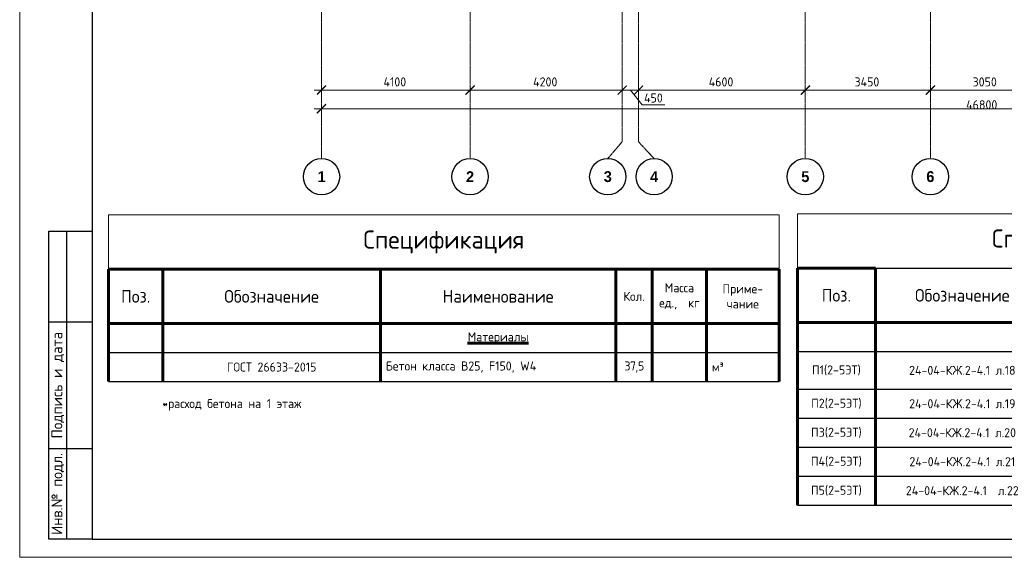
# Model space of a CAD drawing. Header units: millimetres. Extents: x 263826 to 1585445, y -423071 to 70137.
# Tile 95 of 256: x 433982 to 461148, y -198192 to -183355. Entities that reach past the tile are written whole.
import ezdxf
from ezdxf.enums import TextEntityAlignment as Align

# ---------------------------------------------------------------- set-up
doc = ezdxf.new("R2010")
doc.units = ezdxf.units.MM
doc.linetypes.add('______5', pattern=[1100, 800, -100, 100, -100])
doc.linetypes.add('осевая', pattern=[50.8, 31.75, -6.35, 6.35, -6.35])
for name, color, linetype, lineweight in [('Оси', 40, '______5', 18), ('Основная 0.6', 142, 'Continuous', 60), ('РАЗМЕРЫ', 1, 'Continuous', 9), ('Текст', 7, 'Continuous', 25), ('ТОНКИЕ', 7, 'Continuous', 9)]:
    doc.layers.add(name, color=color, linetype=linetype, lineweight=lineweight)
doc.layers.add('ТОЛСТЫЕ_ОСНОВНЫЕ', color=6, linetype='Continuous')
doc.styles.add('Century Gothic', font='GOTHIC.TTF')
doc.styles.add('GOST-2.304_Type-B', font='GOST_Common.ttf')
doc.styles.add('style1', font='GOST_Common.ttf', dxfattribs={"height": 500})
doc.dimstyles.new('СПДС', dxfattribs={"dimscale": 100, "dimtxt": 2.5, "dimasz": 2.5, "dimexe": 1.25, "dimexo": 0, "dimtad": 1, "dimdec": 0, "dimtxsty": 'GOST-2.304_Type-B', "dimblk": 'ARCHTICK', "dimcen": 2.5, "dimdle": 2, "dimadec": 0, "dimazin": 2, "dimtfac": 0.75, "dimtdec": 0, "dimtmove": 1, "dimatfit": 3, "dimfxl": 1, "dimtolj": 1, "dimarcsym": 1})

# ---------------------------------------------------------------- blocks, each defined once
blk = doc.blocks.new('*U69')
at = {"layer": 'ТОЛСТЫЕ_ОСНОВНЫЕ'}
for p, q in [((8, 5), (8, 90)), ((8, 90), (20, 90)), ((13, 5), (13, 90)), ((8, 65), (20, 65)), ((8, 30), (20, 30)), ((20, 5), (8, 5))]:
    blk.add_line(p, q, dxfattribs=at)
at = {"layer": 'ТОЛСТЫЕ_ОСНОВНЫЕ', "color": 6}
blk.add_lwpolyline([(20, 5), (589, 5), (589, 415), (20, 415)], close=True, dxfattribs=at)
at = {"layer": 'ТОНКИЕ'}
blk.add_lwpolyline([(0, 0), (594, 0), (594, 420), (0, 420)], close=True, dxfattribs=at)
at = {"layer": 'Текст', "style": 'style1'}
for s, p in [('Подпись и дата', (10.5, 47.5)), ('Инв.№ подл.', (10.5, 17.5))]:
    blk.add_text(s, height=3, rotation=90, dxfattribs=at).set_placement(p, align=Align.MIDDLE)
blk = doc.blocks.new('_ArchTick')
at = {"color": 0, "linetype": 'ByBlock', "const_width": 0.15}
blk.add_lwpolyline([(-0.5, -0.5), (0.5, 0.5)], dxfattribs=at)
blk = doc.blocks.new('*D1737')
at = {"color": 0, "lineweight": -2, "transparency": 16777216}
for p, q in [((983646, -19381), (983646, -19256)), ((1030446, -19495), (1030446, -19256)), ((983446, -19381), (1030646, -19381))]:
    blk.add_line(p, q, dxfattribs=at)
at = {"layer": 'DEFPOINTS', "color": 0, "transparency": 16777216}
for p in [(983646, -19381), (1030446, -19381), (1030446, -19495)]:
    blk.add_point(p, dxfattribs=at)
at = {"color": 0, "lineweight": -2, "transparency": 16777216, "xscale": 250, "yscale": 250, "zscale": 250, "rotation": 180}
blk.add_blockref('_ArchTick', (983646, -19381), dxfattribs=at)
at = {"color": 0, "lineweight": -2, "transparency": 16777216, "xscale": 250, "yscale": 250, "zscale": 250}
blk.add_blockref('_ArchTick', (1030446, -19381), dxfattribs=at)
at = {"color": 0, "transparency": 16777216, "insert": (1001863, -19270), "char_height": 250, "width": 104166.67, "attachment_point": 5, "style": 'GOST-2.304_Type-B'}
blk.add_mtext('\\A1;46800', dxfattribs=at)
blk = doc.blocks.new('NSY101')
at = {"color": 0, "linetype": 'ByBlock', "lineweight": -2}
blk.add_circle((0, 0), 50, dxfattribs=at)
blk = doc.blocks.new('СЛОЖНЫЙ_ОБЪЕКТ_31')
at = {"layer": 'Оси', "color": 16, "linetype": 'Continuous', "lineweight": 25, "transparency": 33554687, "xscale": 9.999999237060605, "yscale": 9.999999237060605, "zscale": 9.999999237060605}
blk.add_blockref('NSY101', (8813, -43009), dxfattribs=at)
at = {"layer": 'Оси', "color": 16, "linetype": 'Continuous', "lineweight": 25, "transparency": 33554687, "insert": (8813, -43009), "char_height": 300, "width": 385, "attachment_point": 5, "style": 'Century Gothic'}
blk.add_mtext('\\A1;{\\fCentury Gothic|i0|b1;\\H300.000000;\\W1.000000;\\C16;2}\\P', dxfattribs=at)
blk = doc.blocks.new('СЛОЖНЫЙ_ОБЪЕКТ_32')
at = {"layer": 'Оси', "color": 16, "linetype": 'Continuous', "lineweight": 25, "transparency": 33554687, "xscale": 9.999999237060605, "yscale": 9.999999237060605, "zscale": 9.999999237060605}
blk.add_blockref('NSY101', (18063, -43009), dxfattribs=at)
at = {"layer": 'Оси', "color": 16, "linetype": 'Continuous', "lineweight": 25, "transparency": 33554687, "insert": (18063, -43009), "char_height": 300, "width": 385, "attachment_point": 5, "style": 'Century Gothic'}
blk.add_mtext('\\A1;{\\fCentury Gothic|i0|b1;\\H300.000000;\\W1.000000;\\C16;5}\\P', dxfattribs=at)
blk = doc.blocks.new('СЛОЖНЫЙ_ОБЪЕКТ_33')
at = {"layer": 'Оси', "color": 16, "linetype": 'Continuous', "lineweight": 25, "transparency": 33554687, "xscale": 9.999999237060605, "yscale": 9.999999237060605, "zscale": 9.999999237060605}
blk.add_blockref('NSY101', (21513, -43009), dxfattribs=at)
at = {"layer": 'Оси', "color": 16, "linetype": 'Continuous', "lineweight": 25, "transparency": 33554687, "insert": (21513, -43009), "char_height": 300, "width": 385, "attachment_point": 5, "style": 'Century Gothic'}
blk.add_mtext('\\A1;{\\fCentury Gothic|i0|b1;\\H300.000000;\\W1.000000;\\C16;6}\\P', dxfattribs=at)
blk = doc.blocks.new('СЛОЖНЫЙ_ОБЪЕКТ_46')
at = {"layer": 'Оси', "color": 16, "linetype": 'Continuous', "lineweight": 25, "transparency": 33554687, "xscale": 9.999999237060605, "yscale": 9.999999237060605, "zscale": 9.999999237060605}
blk.add_blockref('NSY101', (5263, -43009), dxfattribs=at)
at = {"layer": 'Оси', "color": 16, "linetype": 'Continuous', "lineweight": 25, "transparency": 33554687, "insert": (5263, -43009), "char_height": 300, "width": 385, "attachment_point": 5, "style": 'Century Gothic'}
blk.add_mtext('\\A1;{\\fCentury Gothic|i0|b1;\\H300.000000;\\W1.000000;\\C16;1}\\P', dxfattribs=at)
blk = doc.blocks.new('СЛОЖНЫЙ_ОБЪЕКТ_48')
at = {"layer": 'Оси', "color": 16, "linetype": 'Continuous', "lineweight": 25, "transparency": 33554687, "xscale": 9.999999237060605, "yscale": 9.999999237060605, "zscale": 9.999999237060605}
blk.add_blockref('NSY101', (13893, -43009), dxfattribs=at)
at = {"layer": 'Оси', "color": 16, "linetype": 'Continuous', "lineweight": 25, "transparency": 33554687, "insert": (13893, -43009), "char_height": 300, "width": 385, "attachment_point": 5, "style": 'Century Gothic'}
blk.add_mtext('\\A1;{\\fCentury Gothic|i0|b1;\\H300.000000;\\W1.000000;\\C16;4}\\P', dxfattribs=at)
blk = doc.blocks.new('СЛОЖНЫЙ_ОБЪЕКТ_49')
at = {"layer": 'Оси', "color": 16, "linetype": 'Continuous', "lineweight": 25, "transparency": 33554687, "xscale": 9.999999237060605, "yscale": 9.999999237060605, "zscale": 9.999999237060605}
blk.add_blockref('NSY101', (12613, -43009), dxfattribs=at)
at = {"layer": 'Оси', "color": 16, "linetype": 'Continuous', "lineweight": 25, "transparency": 33554687, "insert": (12613, -43009), "char_height": 300, "width": 385, "attachment_point": 5, "style": 'Century Gothic'}
blk.add_mtext('\\A1;{\\fCentury Gothic|i0|b1;\\H300.000000;\\W1.000000;\\C16;3}\\P', dxfattribs=at)
blk = doc.blocks.new('*D1723')
at = {"color": 0, "lineweight": -2, "transparency": 16777216}
for p, q in [((983646, -18864), (983646, -18739)), ((987746, -18864), (987746, -18739)), ((983446, -18864), (987946, -18864))]:
    blk.add_line(p, q, dxfattribs=at)
at = {"layer": 'DEFPOINTS', "color": 0, "transparency": 16777216}
for p in [(983646, -18864), (987746, -18864), (987746, -18864)]:
    blk.add_point(p, dxfattribs=at)
at = {"color": 0, "lineweight": -2, "transparency": 16777216, "xscale": 250, "yscale": 250, "zscale": 250, "rotation": 180}
blk.add_blockref('_ArchTick', (983646, -18864), dxfattribs=at)
at = {"color": 0, "lineweight": -2, "transparency": 16777216, "xscale": 250, "yscale": 250, "zscale": 250}
blk.add_blockref('_ArchTick', (987746, -18864), dxfattribs=at)
at = {"color": 0, "transparency": 16777216, "insert": (985670, -18639), "char_height": 250, "width": 83333.33, "attachment_point": 5, "style": 'GOST-2.304_Type-B'}
blk.add_mtext('\\A1;4100', dxfattribs=at)
blk = doc.blocks.new('*D1724')
at = {"color": 0, "lineweight": -2, "transparency": 16777216}
for p, q in [((987746, -18864), (987746, -18739)), ((991946, -18864), (991946, -18739)), ((987546, -18864), (992146, -18864))]:
    blk.add_line(p, q, dxfattribs=at)
at = {"layer": 'DEFPOINTS', "color": 0, "transparency": 16777216}
for p in [(987746, -18864), (991946, -18864), (991946, -18864)]:
    blk.add_point(p, dxfattribs=at)
at = {"color": 0, "lineweight": -2, "transparency": 16777216, "xscale": 250, "yscale": 250, "zscale": 250, "rotation": 180}
blk.add_blockref('_ArchTick', (987746, -18864), dxfattribs=at)
at = {"color": 0, "lineweight": -2, "transparency": 16777216, "xscale": 250, "yscale": 250, "zscale": 250}
blk.add_blockref('_ArchTick', (991946, -18864), dxfattribs=at)
at = {"color": 0, "transparency": 16777216, "insert": (989820, -18639), "char_height": 250, "width": 83333.33, "attachment_point": 5, "style": 'GOST-2.304_Type-B'}
blk.add_mtext('\\A1;4200', dxfattribs=at)
blk = doc.blocks.new('*D1725')
at = {"color": 0, "lineweight": -2, "transparency": 16777216}
for p, q in [((992396, -18864), (992396, -18739)), ((996996, -18864), (996996, -18739)), ((992196, -18864), (997196, -18864))]:
    blk.add_line(p, q, dxfattribs=at)
at = {"layer": 'DEFPOINTS', "color": 0, "transparency": 16777216}
for p in [(992396, -18864), (996996, -18864), (996996, -18864)]:
    blk.add_point(p, dxfattribs=at)
at = {"color": 0, "lineweight": -2, "transparency": 16777216, "xscale": 250, "yscale": 250, "zscale": 250, "rotation": 180}
blk.add_blockref('_ArchTick', (992396, -18864), dxfattribs=at)
at = {"color": 0, "lineweight": -2, "transparency": 16777216, "xscale": 250, "yscale": 250, "zscale": 250}
blk.add_blockref('_ArchTick', (996996, -18864), dxfattribs=at)
at = {"color": 0, "transparency": 16777216, "insert": (994670, -18639), "char_height": 250, "width": 83333.33, "attachment_point": 5, "style": 'GOST-2.304_Type-B'}
blk.add_mtext('\\A1;4600', dxfattribs=at)
blk = doc.blocks.new('*D1726')
at = {"color": 0, "lineweight": -2, "transparency": 16777216}
for p, q in [((996996, -18864), (996996, -18739)), ((1000446, -18864), (1000446, -18739)), ((996796, -18864), (1000646, -18864))]:
    blk.add_line(p, q, dxfattribs=at)
at = {"layer": 'DEFPOINTS', "color": 0, "transparency": 16777216}
for p in [(996996, -18864), (1000446, -18864), (1000446, -18864)]:
    blk.add_point(p, dxfattribs=at)
at = {"color": 0, "lineweight": -2, "transparency": 16777216, "xscale": 250, "yscale": 250, "zscale": 250, "rotation": 180}
blk.add_blockref('_ArchTick', (996996, -18864), dxfattribs=at)
at = {"color": 0, "lineweight": -2, "transparency": 16777216, "xscale": 250, "yscale": 250, "zscale": 250}
blk.add_blockref('_ArchTick', (1000446, -18864), dxfattribs=at)
at = {"color": 0, "transparency": 16777216, "insert": (998695, -18639), "char_height": 250, "width": 83333.33, "attachment_point": 5, "style": 'GOST-2.304_Type-B'}
blk.add_mtext('\\A1;3450', dxfattribs=at)
blk = doc.blocks.new('*D1727')
at = {"color": 0, "lineweight": -2, "transparency": 16777216}
for p, q in [((1000446, -18864), (1000446, -18739)), ((1003496, -18864), (1003496, -18739)), ((1000246, -18864), (1003696, -18864))]:
    blk.add_line(p, q, dxfattribs=at)
at = {"layer": 'DEFPOINTS', "color": 0, "transparency": 16777216}
for p in [(1000446, -18864), (1003496, -18864), (1003496, -18864)]:
    blk.add_point(p, dxfattribs=at)
at = {"color": 0, "lineweight": -2, "transparency": 16777216, "xscale": 250, "yscale": 250, "zscale": 250, "rotation": 180}
blk.add_blockref('_ArchTick', (1000446, -18864), dxfattribs=at)
at = {"color": 0, "lineweight": -2, "transparency": 16777216, "xscale": 250, "yscale": 250, "zscale": 250}
blk.add_blockref('_ArchTick', (1003496, -18864), dxfattribs=at)
at = {"color": 0, "transparency": 16777216, "insert": (1001945, -18639), "char_height": 250, "width": 83333.33, "attachment_point": 5, "style": 'GOST-2.304_Type-B'}
blk.add_mtext('\\A1;3050', dxfattribs=at)
blk = doc.blocks.new('*D1735')
at = {"color": 0, "lineweight": -2, "transparency": 16777216}
for p, q in [((991946, -18739), (991946, -18989)), ((992596, -18864), (991746, -18864)), ((992171, -18864), (992493, -19270)), ((992396, -18802), (992396, -18989)), ((992493, -19270), (993118, -19270))]:
    blk.add_line(p, q, dxfattribs=at)
at = {"layer": 'DEFPOINTS', "color": 0, "transparency": 16777216}
for p in [(991946, -18739), (991946, -18864), (992396, -18802)]:
    blk.add_point(p, dxfattribs=at)
at = {"color": 0, "lineweight": -2, "transparency": 16777216, "xscale": 250, "yscale": 250, "zscale": 250, "rotation": 180}
blk.add_blockref('_ArchTick', (991946, -18864), dxfattribs=at)
at = {"color": 0, "lineweight": -2, "transparency": 16777216, "xscale": 250, "yscale": 250, "zscale": 250}
blk.add_blockref('_ArchTick', (992396, -18864), dxfattribs=at)
at = {"color": 0, "transparency": 16777216, "insert": (992805, -19083), "char_height": 250, "attachment_point": 5, "style": 'GOST-2.304_Type-B'}
blk.add_mtext('\\A1;450', dxfattribs=at)
blk = doc.blocks.new('*T1043')
at = {"layer": 'DEFPOINTS', "color": 8, "linetype": 'ByBlock', "lineweight": 0, "transparency": 16777216}
for p, q in [((0, 0), (18500, 0)), ((0, 0), (0, -1500)), ((18500, 0), (18500, -1500))]:
    blk.add_line(p, q, dxfattribs=at)
at = {"layer": 'Основная 0.6', "color": 0, "linetype": 'Continuous', "lineweight": 60, "transparency": 16777216}
for p, q in [((0, -1500), (15000, -1500)), ((0, -1500), (0, -4600)), ((1500, -1500), (1500, -4600)), ((7500, -1500), (7500, -4600)), ((14000, -1500), (14000, -4600)), ((15000, -1500), (15000, -4600)), ((16500, -1500), (16500, -4600)), ((18500, -1500), (18500, -4600)), ((0, -3000), (15000, -3000))]:
    blk.add_line(p, q, dxfattribs=at)
at = {"layer": 'Основная 0.6', "color": 0, "linetype": 'Continuous', "transparency": 16777216}
for p, q in [((15000, -1500), (18500, -1500)), ((15000, -3000), (18500, -3000))]:
    blk.add_line(p, q, dxfattribs=at)
at = {"layer": 'Основная 0.6', "color": 0, "linetype": 'Continuous', "lineweight": -2, "transparency": 16777216}
for p, q in [((0, -3800), (1500, -3800)), ((14000, -3800), (18500, -3800)), ((0, -4600), (1500, -4600)), ((14000, -4600), (18500, -4600))]:
    blk.add_line(p, q, dxfattribs=at)
at = {"layer": 'Основная 0.6', "color": 0, "lineweight": -2, "transparency": 16777216}
for p, q in [((1500, -3800), (14000, -3800)), ((1500, -4600), (14000, -4600))]:
    blk.add_line(p, q, dxfattribs=at)
at = {"layer": 'Основная 0.6', "color": 0, "transparency": 16777216, "style": 'GOST-2.304_Type-B'}
for s, insert, char_height, width, attachment_point in [('Спецификация', (9250, -750), 500, 18200, 5), ('Масса\\Pед.,  кг', (15750, -2250), 250, 1200, 5), ('Приме-\\Pчание', (17500, -2250), 250, 1700, 5), ('Поз.', (750, -2250), 350, 1200, 5), ('Обозначение', (4500, -2250), 350, 5700, 5), ('Наименование', (10750, -2250), 350, 6200, 5), ('Кол.', (14500, -2250), 250, 700, 5), ('{\\LМатериалы}', (10750, -3400), 250, 6200, 5), ('ГОСТ 26633-2015', (4500, -4200), 250, 5700, 5), ('Бетон класса В25, F150, W4', (7650, -4200), 250, 6200, 4), ('{\\T0.9;37,5', (14500, -4200), 250, 700, 5), ('м³', (16650, -4200), 250, 1700, 4)]:
    blk.add_mtext(s, dxfattribs=dict(at, insert=insert, char_height=char_height, width=width, attachment_point=attachment_point))
blk = doc.blocks.new('*T1044')
at = {"layer": 'DEFPOINTS', "color": 8, "linetype": 'ByBlock', "lineweight": 0, "transparency": 16777216}
for p, q in [((0, 0), (17950, 0)), ((0, 0), (0, -1500)), ((17950, 0), (17950, -1500))]:
    blk.add_line(p, q, dxfattribs=at)
at = {"layer": 'Основная 0.6', "color": 0, "linetype": 'Continuous', "lineweight": 60, "transparency": 16777216}
for p, q in [((0, -1500), (2152, -1500)), ((0, -1500), (0, -8042)), ((2152, -1500), (2152, -8042)), ((6950, -1500), (6950, -8042)), ((13450, -1500), (13450, -8042)), ((14450, -1500), (14450, -8042)), ((15950, -1500), (15950, -8042)), ((17950, -1500), (17950, -8042)), ((0, -3000), (14450, -3000))]:
    blk.add_line(p, q, dxfattribs=at)
at = {"layer": 'Основная 0.6', "color": 0, "linetype": 'ByBlock', "lineweight": -2, "transparency": 16777216}
blk.add_line((2152, -1500), (17950, -1500), dxfattribs=at)
at = {"layer": 'Основная 0.6', "color": 0, "linetype": 'Continuous', "transparency": 16777216}
blk.add_line((14450, -3000), (17950, -3000), dxfattribs=at)
at = {"layer": 'Основная 0.6', "color": 0, "linetype": 'Continuous', "lineweight": -2, "transparency": 16777216}
for p, q in [((0, -3800), (2152, -3800)), ((13450, -3800), (17950, -3800)), ((0, -4842), (2152, -4842)), ((13450, -4842), (17950, -4842)), ((0, -5642), (2152, -5642)), ((13450, -5642), (17950, -5642)), ((0, -6442), (2152, -6442)), ((13450, -6442), (17950, -6442)), ((0, -7242), (2152, -7242)), ((13450, -7242), (17950, -7242)), ((0, -8042), (2152, -8042)), ((13450, -8042), (17950, -8042))]:
    blk.add_line(p, q, dxfattribs=at)
at = {"layer": 'Основная 0.6', "color": 0, "lineweight": -2, "transparency": 16777216}
for p, q in [((2152, -3800), (13450, -3800)), ((2152, -4842), (6950, -4842)), ((2152, -5642), (6950, -5642)), ((2152, -6442), (6950, -6442)), ((2152, -7242), (6950, -7242)), ((2152, -8042), (13450, -8042))]:
    blk.add_line(p, q, dxfattribs=at)
at = {"layer": 'Основная 0.6', "color": 0, "transparency": 16777216, "attachment_point": 5, "style": 'GOST-2.304_Type-B'}
for s, insert, char_height, width in [('Спецификация пилонов', (8975, -750), 500, 17649.63), ('Масса\\Pед.,  кг', (15200, -2250), 250, 1200), ('Приме-\\Pчание', (16950, -2250), 250, 1700), ('Поз.', (1076, -2250), 350, 1851.73), ('Обозначение', (4551, -2250), 350, 4497.9), ('Наименование', (10200, -2250), 350, 6200), ('Кол.', (13950, -2250), 250, 700), ('{\\C256;П1(2-5ЭТ)}', (1076, -4321), 250, 1851.73), ('24-04-КЖ.2-4.1 л.18', (4551, -4321), 250, 4497.9), ('20', (13950, -4321), 250, 700), ('{\\C256;П2(2-5ЭТ)}', (1076, -5242), 250, 1851.73), ('24-04-КЖ.2-4.1 л.19', (4551, -5242), 250, 4497.9), ('9', (13950, -5242), 250, 700), ('{\\C256;П3(2-5ЭТ)}', (1076, -6042), 250, 1851.73), ('24-04-КЖ.2-4.1 л.20', (4551, -6042), 250, 4497.9), ('Пилоны 2-5-го этажа', (10200, -5921), 250, 6200), ('{\\T0.9;5', (13950, -6042), 250, 700), ('{\\C256;П4(2-5ЭТ)}', (1076, -6842), 250, 1851.73), ('24-04-КЖ.2-4.1 л.21', (4551, -6842), 250, 4497.9), ('3', (13950, -6842), 250, 700), ('{\\C256;П5(2-5ЭТ)}', (1076, -7642), 250, 1851.73), ('24-04-КЖ.2-4.1  л.22', (4551, -7642), 250, 4497.9), ('16', (13950, -7642), 250, 700)]:
    blk.add_mtext(s, dxfattribs=dict(at, insert=insert, char_height=char_height, width=width))
blk = doc.blocks.new('оси2')
at = {"layer": 'Оси', "color": 16, "linetype": 'осевая', "lineweight": 0, "ltscale": 0.5, "transparency": 33554687}
for p, q in [((983645.5, 5465.4), (983645.8, -20755.1)), ((987745.5, 5465.4), (987745.5, -20739.3)), ((996995.5, 5465.4), (996995.5, -20739.3)), ((1000445.5, 5465.4), (1000445.5, -20739.3)), ((991945.5, 4955.2), (991945.5, -20287.7)), ((992395.5, 4955.2), (992395.5, -20293.6))]:
    blk.add_line(p, q, dxfattribs=at)
at = {"layer": 'Оси', "color": 16, "linetype": 'осевая', "lineweight": 25, "ltscale": 0.5, "transparency": 33554687}
for p, q in [((991545, -20755.1), (991945.5, -20287.7)), ((992825, -20755.1), (992395.5, -20293.6))]:
    blk.add_line(p, q, dxfattribs=at)
at = {"layer": 'Оси', "color": 16, "linetype": 'Continuous', "lineweight": 25, "transparency": 33554687}
for name, p in [('СЛОЖНЫЙ_ОБЪЕКТ_46', (978385.3, 21754.4)), ('СЛОЖНЫЙ_ОБЪЕКТ_31', (978932, 21754.4)), ('СЛОЖНЫЙ_ОБЪЕКТ_49', (978932, 21754.4)), ('СЛОЖНЫЙ_ОБЪЕКТ_48', (978932, 21754.4)), ('СЛОЖНЫЙ_ОБЪЕКТ_32', (978932, 21754.4)), ('СЛОЖНЫЙ_ОБЪЕКТ_33', (978932, 21754.4))]:
    blk.add_blockref(name, p, dxfattribs=at)
for base, p1, p2, picture, middle in [((987745.5, -18864.1), (983645.5, -18864.1), (987745.5, -18864.1), '*D1723', (985670.4, -18864.1)), ((991945.5, -18864.1), (987745.5, -18864.1), (991945.5, -18864.1), '*D1724', (989820.4, -18864.1)), ((996995.5, -18864.1), (992395.5, -18864.1), (996995.5, -18864.1), '*D1725', (994670.4, -18864.1)), ((1000445.5, -18864.1), (996995.5, -18864.1), (1000445.5, -18864.1), '*D1726', (998695.4, -18864.1)), ((1003495.5, -18864.1), (1000445.5, -18864.1), (1003495.5, -18864.1), '*D1727', (1001945.4, -18864.1)), ((1030445.5, -19380.9), (983645.5, -19380.9), (1030445.5, -19495.3), '*D1737', (1001863, -19495.3))]:
    dim = blk.add_linear_dim(base=base, p1=p1, p2=p2, dimstyle='СПДС', override={"dimgap": 1})
    dim.commit()
    dim.dimension.update_dxf_attribs({"geometry": picture, "text_midpoint": middle, "dimtype": 160})
dim = blk.add_linear_dim(base=(991945.5, -18864.1), p1=(992395.5, -18801.6), p2=(991945.5, -18739.1), dimstyle='СПДС')
dim.commit()
dim.dimension.update_dxf_attribs({"geometry": '*D1735', "text_midpoint": (992555.1, -19270.3), "dimtype": 160})

msp = doc.modelspace()

# ---------------------------------------------------------------- block references
at = {"xscale": 100, "yscale": 100, "zscale": 100}
msp.add_blockref('*U69', (433982.14484, -198191.77617, 3100), dxfattribs=at)
for name, p in [('*T1043', (436433.06908, -188740.65193)), ('*T1044', (455438.94626, -188710.98373))]:
    msp.add_blockref(name, p)
at = {"layer": 'РАЗМЕРЫ'}
msp.add_blockref('оси2', (-541337.52151, -166432.68432, -1119.99999), dxfattribs=at)

# ---------------------------------------------------------------- texts
at = {"ltscale": 100, "insert": (437915.11584, -193824.19057), "char_height": 250, "width": 17398.1240905, "attachment_point": 1, "style": 'GOST-2.304_Type-B'}
msp.add_mtext('*расход бетона на 1 этаж', dxfattribs=at)

doc.saveas('drawing.dxf')
